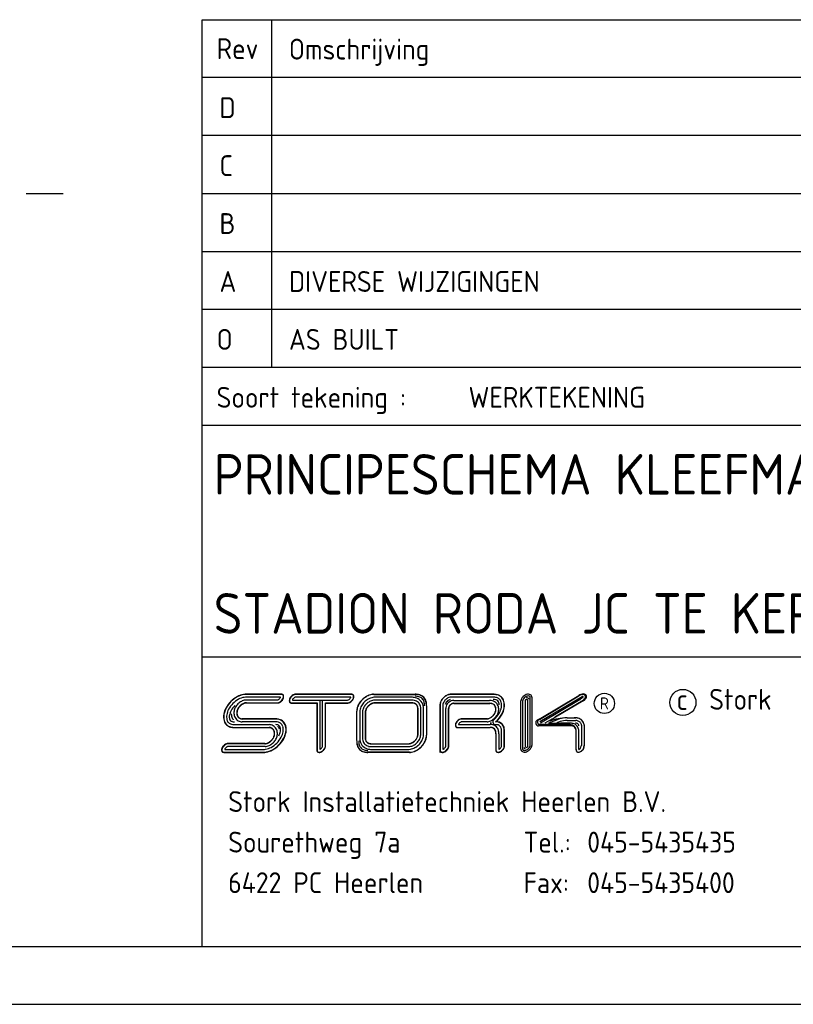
# Model space of a CAD drawing. Extents: x 0 to 594, y 0 to 420.
# Tile 2 of 6: x 393 to 460, y 0 to 85. Entities that reach past the tile are written whole.
import ezdxf
from ezdxf.enums import TextEntityAlignment as Align

# ---------------------------------------------------------------- set-up
doc = ezdxf.new("R2010")
doc.units = 0
doc.header["$MEASUREMENT"] = 0
doc.linetypes.add('DASHDOT2', pattern=[0.5, 0.25, -0.125, 0, -0.125])
doc.layers.get('0').update_dxf_attribs({"linetype": 'CONTINUOUS'})
for name, color, linetype in [('19', 7, 'CONTINUOUS'), ('E--L$2A-_KADER', 7, 'CONTINUOUS'), ('E--L$4A-_STEMPEL', 3, 'CONTINUOUS')]:
    doc.layers.add(name, color=color, linetype=linetype)
doc.styles.add('ISO', font='isocp.shx')
doc.styles.get("Standard").update_dxf_attribs({"font": 'isocp2.shx'})

# ---------------------------------------------------------------- blocks, each defined once
blk = doc.blocks.new('STEMPEL')
at = {"layer": 'E--L$4A-_STEMPEL', "color": 3}
for p, q in [((-185, 85), (-5, 85)), ((-185, 5), (-185, 85)), ((-185, 55), (-5, 55)), ((-185, 30), (-5, 30)), ((-178.225, 26.511), (-181.149, 26.511)), ((-178.377, 26.75), (-181.144, 26.75)), ((-178.377, 26.767), (-181.14, 26.767)), ((-178.101, 26.767), (-178.377, 26.767)), ((-178.114, 26.75), (-178.377, 26.75)), ((-178.101, 26.767), (-178.088, 26.761)), ((-172.163, 26.511), (-176.931, 26.511)), ((-172.101, 26.767), (-176.921, 26.767)), ((-172.101, 26.75), (-176.921, 26.75)), ((-170.186, 26.764), (-166.614, 26.764)), ((-170.186, 26.747), (-166.614, 26.747)), ((-166.902, 26.505), (-170.071, 26.505)), ((-159.873, 26.767), (-163.547, 26.767)), ((-159.873, 26.767), (-163.547, 26.767)), ((-159.871, 26.75), (-163.547, 26.75)), ((-159.868, 26.511), (-163.547, 26.511)), ((-156.664, 22.376), (-156.663, 26.476)), ((-156.514, 22.366), (-156.513, 26.486)), ((-155.892, 24.627), (-152.475, 26.66)), ((-155.866, 24.601), (-152.464, 26.624)), ((-155.83, 24.404), (-152.179, 26.575)), ((-181.184, 26.274), (-178.471, 26.274)), ((-181.176, 26.035), (-178.445, 26.035)), ((-181.17, 26.018), (-178.431, 26.018)), ((-181.17, 26.018), (-178.431, 26.018)), ((-177.269, 26.024), (-175.079, 26.024)), ((-177.269, 26.007), (-175.096, 26.007)), ((-177.208, 26.263), (-174.594, 26.263)), ((-175.096, 26.007), (-175.096, 21.929)), ((-175.079, 26.024), (-175.079, 21.929)), ((-174.841, 26.263), (-174.841, 22.012)), ((-174.594, 22.283), (-174.594, 26.263)), ((-174.594, 26.263), (-172.44, 26.263)), ((-174.355, 26.024), (-172.449, 26.024)), ((-174.355, 22.306), (-174.355, 26.024)), ((-174.338, 26.007), (-172.449, 26.007)), ((-174.338, 22.306), (-174.338, 26.007)), ((-174.338, 22.306), (-174.338, 25.865)), ((-174.338, 22.306), (-174.338, 25.865)), ((-166.891, 26.011), (-170.069, 26.011)), ((-166.891, 26.011), (-170.069, 26.011)), ((-166.898, 26.266), (-170.068, 26.266)), ((-166.894, 26.028), (-170.068, 26.028)), ((-166.374, 23.332), (-166.374, 25.514)), ((-166.374, 23.332), (-166.374, 25.514)), ((-166.374, 23.332), (-166.374, 25.514)), ((-166.357, 23.333), (-166.357, 25.514)), ((-166.118, 23.334), (-166.118, 25.516)), ((-165.88, 23.334), (-165.88, 25.516)), ((-165.638, 25.755), (-165.638, 23.227)), ((-165.621, 25.755), (-165.621, 23.227)), ((-164.466, 25.839), (-164.466, 21.978)), ((-164.449, 25.84), (-164.449, 21.978)), ((-164.21, 25.842), (-164.21, 22.012)), ((-163.968, 22.261), (-163.968, 25.529)), ((-163.729, 22.235), (-163.729, 25.53)), ((-163.712, 22.233), (-163.712, 25.531)), ((-163.266, 25.967), (-160.171, 25.967)), ((-163.266, 25.967), (-160.171, 25.967)), ((-163.261, 25.984), (-160.176, 25.984)), ((-163.256, 26.223), (-160.182, 26.223)), ((-157.487, 22.031), (-157.487, 26.191)), ((-157.336, 26.178), (-157.337, 22.045)), ((-157.112, 26.213), (-157.113, 22.285)), ((-156.888, 22.268), (-156.887, 26.235)), ((-152.354, 26.31), (-155.788, 24.262)), ((-152.112, 26.235), (-154.555, 24.78)), ((-152.086, 26.208), (-154.493, 24.775)), ((-171.654, 22.764), (-171.654, 25.318)), ((-171.637, 22.764), (-171.637, 25.318)), ((-171.395, 25.15), (-171.395, 23.023)), ((-171.156, 25.153), (-171.156, 23.02)), ((-170.918, 25.157), (-170.918, 23.016)), ((-170.901, 25.16), (-170.901, 23.013)), ((-154.493, 24.775), (-154.759, 24.616)), ((-153.492, 24.724), (-152.726, 24.724)), ((-153.49, 24.731), (-152.899, 24.731)), ((-182.202, 24.144), (-179.198, 24.144)), ((-182.201, 23.905), (-179.209, 23.905)), ((-182.2, 23.888), (-179.217, 23.888)), ((-178.63, 24.386), (-181.547, 24.386)), ((-178.626, 24.624), (-181.538, 24.624)), ((-178.623, 24.641), (-181.53, 24.641)), ((-162.98, 23.909), (-160.12, 23.909)), ((-162.97, 23.892), (-160.116, 23.892)), ((-162.868, 24.148), (-160.124, 24.148)), ((-160.38, 24.39), (-162.576, 24.39)), ((-162.568, 24.646), (-162.56, 24.645)), ((-160.394, 24.628), (-162.565, 24.628)), ((-160.394, 24.645), (-162.56, 24.645)), ((-160.405, 24.645), (-162.56, 24.645)), ((-160.005, 24.271), (-160.126, 24.271)), ((-155.892, 24.627), (-156.062, 24.526)), ((-153.215, 24.151), (-155.964, 24.152)), ((-153.215, 24.03), (-155.964, 24.03)), ((-154.814, 24.626), (-155.423, 24.262)), ((-154.415, 24.521), (-155.086, 24.263)), ((-155.085, 24.262), (-154.825, 24.262)), ((-154.759, 24.616), (-155.02, 24.452)), ((-154.825, 24.262), (-154.062, 24.262)), ((-153.114, 24.262), (-154.062, 24.262)), ((-153.492, 24.499), (-152.735, 24.499)), ((-152.239, 24.085), (-152.239, 22.354)), ((-152.015, 24.105), (-152.015, 22.33)), ((-152.007, 24.117), (-152.007, 22.327)), ((-159.647, 23.382), (-159.647, 22.009)), ((-159.63, 23.372), (-159.63, 22.008)), ((-159.391, 23.36), (-159.391, 22.013)), ((-159.149, 22.315), (-159.149, 23.534)), ((-158.91, 22.336), (-158.91, 23.525)), ((-158.893, 22.337), (-158.893, 23.52)), ((-152.699, 21.983), (-152.699, 23.515)), ((-152.692, 21.972), (-152.691, 23.604)), ((-152.468, 22.001), (-152.467, 23.612)), ((-179.579, 22.501), (-182.83, 22.501)), ((-179.579, 22.501), (-182.83, 22.501)), ((-179.572, 22.484), (-182.819, 22.484)), ((-179.563, 22.246), (-182.796, 22.246)), ((-170.391, 22.499), (-167.24, 22.499)), ((-170.389, 22.482), (-167.245, 22.482)), ((-170.386, 22.243), (-167.252, 22.243)), ((-183.066, 21.765), (-179.723, 21.765)), ((-183.057, 21.748), (-179.724, 21.748)), ((-183.057, 21.748), (-179.724, 21.748)), ((-183.052, 22.003), (-179.72, 22.003)), ((-167.098, 21.762), (-170.688, 21.762)), ((-167.098, 21.745), (-170.688, 21.745)), ((-170.383, 22.004), (-167.258, 22.004)), ((-164.466, 21.978), (-164.466, 21.748)), ((-152.699, 21.983), (-152.699, 21.927))]:
    blk.add_line(p, q, dxfattribs=at)
at = {"layer": 'E--L$4A-_STEMPEL', "color": 2}
for p, q in [((-179.013, 85), (-179.013, 55)), ((-5, 80), (-185, 80)), ((-5, 75), (-185, 75)), ((-185, 70), (-5, 70)), ((-185, 65), (-5, 65)), ((-185, 60), (-5, 60)), ((-185, 50), (-5, 50))]:
    blk.add_line(p, q, dxfattribs=at)
blk.add_circle((-150.271, 25.977), 0.875, dxfattribs=at)
at = {"layer": 'E--L$4A-_STEMPEL', "color": 3}
blk.add_circle((-143.488, 26.06), 1.128, dxfattribs=at)
for centre, radius, start, end in [((-180.802, 24.424), 2.431, 118.6539, 135), ((-180.802, 24.424), 2.414, 118.6539, 135), ((-181.116, 24.999), 1.776, 99.69866, 118.6539), ((-181.116, 24.999), 1.759, 99.69866, 118.6539), ((-181.116, 24.999), 1.521, 99.69866, 118.6539), ((-181.198, 25.479), 1.288, 87.67122, 99.69866), ((-181.198, 25.479), 1.271, 87.52978, 99.69866), ((-181.198, 25.479), 1.033, 87.25914, 99.69866), ((-178.637, 26.69), 0.451, 298.6539, 315), ((-178.637, 26.69), 0.451, 315, 331.3461), ((-178.448, 26.587), 0.235, 331.3461, 341.20872), ((-178.637, 26.69), 0.69, 315, 331.3461), ((-178.637, 26.69), 0.707, 315, 331.3461), ((-178.637, 26.69), 0.707, 315, 331.3461), ((-178.171, 26.442), 0.313, 75.32703, 79.47301), ((-178.13, 26.601), 0.148, 45, 75.32703), ((-178.13, 26.601), 0.165, 45, 75.32703), ((-178.13, 26.601), 0.165, 45, 75.32703), ((-178.13, 26.601), 0.165, 45, 75.32703), ((-178.448, 26.587), 0.474, 331.3461, 350.30134), ((-178.13, 26.601), 0.148, 14.67297, 45), ((-178.448, 26.587), 0.491, 331.3461, 350.30134), ((-178.448, 26.587), 0.491, 331.3461, 350.30134), ((-178.13, 26.601), 0.165, 14.67297, 45), ((-178.289, 26.56), 0.313, 350.30134, 14.67297), ((-178.289, 26.56), 0.33, 350.30134, 14.67297), ((-176.984, 26.192), 0.491, 151.3461, 170.30134), ((-176.984, 26.192), 0.474, 151.3461, 170.30134), ((-176.794, 26.088), 0.707, 135, 151.3461), ((-176.794, 26.088), 0.69, 135, 151.3461), ((-176.794, 26.088), 0.707, 118.6539, 135), ((-176.794, 26.088), 0.69, 118.6539, 135), ((-176.794, 26.088), 0.451, 135, 151.3461), ((-176.898, 26.278), 0.491, 99.69866, 118.6539), ((-176.898, 26.278), 0.474, 99.69866, 118.6539), ((-176.794, 26.088), 0.451, 118.6539, 135), ((-176.898, 26.278), 0.235, 98.04844, 118.6539), ((-176.925, 26.437), 0.33, 89.53264, 99.69866), ((-176.925, 26.437), 0.313, 89.53264, 99.69866), ((-172.576, 26.685), 0.451, 298.6539, 315), ((-172.576, 26.685), 0.451, 315, 331.3461), ((-172.387, 26.582), 0.235, 331.3461, 342.53378), ((-172.111, 26.437), 0.33, 75.32703, 91.16503), ((-172.111, 26.437), 0.313, 75.32703, 91.16503), ((-172.576, 26.685), 0.69, 315, 331.3461), ((-172.069, 26.596), 0.148, 45, 75.32703), ((-172.069, 26.596), 0.165, 45, 75.32703), ((-172.387, 26.582), 0.474, 331.3461, 350.30134), ((-172.069, 26.596), 0.148, 14.67297, 45), ((-172.387, 26.582), 0.491, 331.3461, 350.30134), ((-172.069, 26.596), 0.165, 14.67297, 45), ((-172.228, 26.554), 0.313, 350.30134, 14.67297), ((-172.228, 26.554), 0.33, 350.30134, 14.67297), ((-169.903, 25.014), 1.817, 118.6539, 135), ((-169.903, 25.014), 1.8, 118.6539, 135), ((-169.939, 25.048), 1.485, 118.6539, 135), ((-170.142, 25.451), 1.318, 99.69866, 118.6539), ((-170.142, 25.451), 1.301, 99.69866, 118.6539), ((-170.042, 25.238), 1.269, 99.69866, 118.6539), ((-170.205, 25.817), 0.947, 89.02757, 99.69866), ((-170.205, 25.817), 0.93, 89.02757, 99.69866), ((-170.069, 25.397), 1.108, 90.06648, 99.69866), ((-166.87, 25.397), 1.108, 75.32703, 91.62801), ((-166.568, 25.455), 1.31, 75.32703, 91.81866), ((-166.568, 25.455), 1.293, 75.32703, 91.81866), ((-166.568, 25.455), 1.134, 75.32703, 91.81866), ((-166.829, 25.556), 0.944, 45, 75.32703), ((-166.439, 25.945), 0.627, 45, 75.32703), ((-166.439, 25.945), 0.786, 45, 75.32703), ((-166.439, 25.945), 0.804, 45, 75.32703), ((-166.439, 25.945), 0.627, 14.67297, 45), ((-166.439, 25.945), 0.786, 14.67297, 45), ((-166.439, 25.945), 0.804, 14.67297, 45), ((-163.346, 25.647), 1.164, 135, 151.3461), ((-163.346, 25.647), 1.147, 135, 151.3461), ((-163.346, 25.647), 1.164, 118.6539, 135), ((-163.346, 25.647), 1.147, 118.6539, 135), ((-163.346, 25.647), 0.908, 118.6539, 135), ((-163.505, 25.939), 0.832, 99.69866, 118.6539), ((-163.505, 25.939), 0.832, 99.69866, 118.6539), ((-163.505, 25.939), 0.832, 99.69866, 118.6539), ((-163.505, 25.939), 0.815, 99.69866, 118.6539), ((-163.505, 25.939), 0.576, 99.69866, 118.6539), ((-163.547, 26.183), 0.584, 89.99579, 99.69866), ((-163.547, 26.183), 0.567, 89.99579, 99.69866), ((-163.547, 26.183), 0.328, 89.99579, 99.69866), ((-159.842, 25.457), 1.293, 75.32703, 91.29914), ((-159.842, 25.457), 1.31, 75.32703, 91.2259), ((-159.842, 25.457), 1.054, 75.32703, 91.43868), ((-159.713, 25.947), 0.548, 45, 75.32703), ((-159.713, 25.947), 0.786, 45, 75.32703), ((-159.713, 25.947), 0.804, 45, 75.32703), ((-159.713, 25.947), 0.786, 14.67297, 45), ((-159.713, 25.947), 0.804, 14.67297, 45), ((-156.899, 26.093), 0.595, 151.33037, 170.28561), ((-156.721, 25.995), 0.798, 134.98427, 151.33037), ((-156.721, 25.995), 0.649, 134.98427, 151.33037), ((-156.721, 25.995), 0.798, 118.63817, 134.98427), ((-156.721, 25.995), 0.649, 118.63817, 134.98427), ((-156.818, 26.174), 0.595, 99.68293, 118.63817), ((-156.818, 26.174), 0.446, 99.68293, 118.63817), ((-156.999, 26.213), 0.263, 28.08448, 88.08648), ((-156.843, 26.323), 0.444, 75.3113, 99.68293), ((-156.843, 26.323), 0.294, 75.3113, 99.68293), ((-156.804, 26.473), 0.139, 44.98427, 75.3113), ((-156.804, 26.473), 0.289, 44.98427, 75.3113), ((-156.804, 26.473), 0.139, 14.65724, 44.98427), ((-156.954, 26.433), 0.294, 8.35323, 14.65724), ((-156.804, 26.473), 0.289, 14.65724, 44.98427), ((-156.954, 26.433), 0.444, 6.796, 14.65724), ((-151.993, 25.896), 0.903, 95.88102, 122.26119), ((-151.252, 24.307), 2.615, 111.81993, 117.61738), ((-153.598, 28.051), 2.135, 306.8654, 314.46239), ((-152.129, 26.505), 0.249, 16.457, 112.4088), ((-152.152, 26.534), 0.0494, 351.7652, 124.07168), ((-152.052, 26.547), 0.249, 354.33678, 97.85954), ((-152.417, 26.788), 0.668, 299.7592, 336.80044), ((-152.508, 26.748), 0.649, 314.98427, 331.33037), ((-152.33, 26.651), 0.446, 331.33037, 350.28561), ((-181.377, 24.738), 1.776, 151.3461, 170.30134), ((-181.377, 24.738), 1.759, 151.3461, 170.30134), ((-180.802, 24.424), 2.431, 135, 151.3461), ((-180.802, 24.424), 2.414, 135, 151.3461), ((-180.802, 24.424), 2.176, 135, 151.3461), ((-180.802, 24.424), 1.937, 135, 151.3461), ((-180.802, 24.424), 2.176, 118.6539, 135), ((-181.191, 25.125), 1.063, 151.3461, 170.30134), ((-180.991, 25.016), 1.29, 135, 151.3461), ((-181.191, 25.125), 0.824, 151.3461, 170.30134), ((-181.191, 25.125), 0.807, 151.3461, 170.30134), ((-180.991, 25.016), 1.051, 135, 151.3461), ((-180.991, 25.016), 1.29, 118.6539, 135), ((-180.991, 25.016), 1.034, 135, 151.3461), ((-180.991, 25.016), 1.051, 118.6539, 135), ((-180.991, 25.016), 1.034, 118.6539, 135), ((-181.1, 25.215), 1.063, 99.69866, 118.6539), ((-181.1, 25.215), 0.824, 99.69866, 118.6539), ((-181.1, 25.215), 0.807, 99.69866, 118.6539), ((-181.129, 25.382), 0.894, 93.55078, 99.69866), ((-181.129, 25.382), 0.655, 94.14769, 99.69866), ((-181.129, 25.382), 0.638, 94.7671, 99.69866), ((-178.534, 26.501), 0.235, 285.40422, 298.6539), ((-178.534, 26.501), 0.491, 279.69866, 298.6539), ((-178.534, 26.501), 0.474, 280.83536, 298.6539), ((-178.637, 26.69), 0.69, 298.6539, 315), ((-178.637, 26.69), 0.707, 298.6539, 315), ((-178.637, 26.69), 0.707, 298.6539, 315), ((-177.143, 26.219), 0.33, 170.30134, 194.67297), ((-177.302, 26.178), 0.165, 194.67297, 225), ((-177.143, 26.219), 0.313, 170.30134, 194.67297), ((-177.302, 26.178), 0.148, 194.67297, 225), ((-177.302, 26.178), 0.165, 225, 255.32703), ((-177.302, 26.178), 0.148, 225, 255.32703), ((-177.26, 26.337), 0.33, 255.32703, 268.87084), ((-177.26, 26.337), 0.313, 255.32703, 268.87084), ((-176.984, 26.192), 0.235, 151.3461, 162.53529), ((-172.446, 26.337), 0.313, 269.63102, 279.69866), ((-172.446, 26.337), 0.33, 269.63102, 279.69866), ((-172.473, 26.496), 0.235, 278.03814, 298.6539), ((-172.473, 26.496), 0.474, 279.69866, 298.6539), ((-172.473, 26.496), 0.491, 279.69866, 298.6539), ((-172.473, 26.496), 0.491, 279.69866, 298.6539), ((-172.576, 26.685), 0.69, 298.6539, 315), ((-172.576, 26.685), 0.707, 298.6539, 315), ((-172.576, 26.685), 0.707, 315, 331.3461), ((-170.341, 25.253), 1.318, 151.3461, 170.30134), ((-170.341, 25.253), 1.301, 151.3461, 170.30134), ((-169.903, 25.014), 1.817, 135, 151.3461), ((-169.903, 25.014), 1.8, 135, 151.3461), ((-170.128, 25.152), 1.269, 151.3461, 170.30134), ((-169.939, 25.048), 1.485, 135, 151.3461), ((-170.128, 25.152), 1.031, 151.3461, 170.30134), ((-169.939, 25.048), 1.247, 135, 151.3461), ((-170.128, 25.152), 0.792, 151.3461, 170.30134), ((-170.128, 25.152), 0.775, 151.3461, 170.30134), ((-169.939, 25.048), 1.008, 135, 151.3461), ((-169.939, 25.048), 1.247, 118.6539, 135), ((-169.939, 25.048), 0.991, 135, 151.3461), ((-169.939, 25.048), 1.008, 118.6539, 135), ((-169.939, 25.048), 0.991, 118.6539, 135), ((-170.042, 25.238), 1.031, 99.69866, 118.6539), ((-170.042, 25.238), 0.792, 99.69866, 118.6539), ((-170.042, 25.238), 0.775, 99.69866, 118.6539), ((-170.042, 25.238), 0.775, 99.69866, 118.6539), ((-170.069, 25.397), 0.87, 89.92495, 99.69866), ((-170.069, 25.397), 0.631, 89.91189, 99.69866), ((-170.069, 25.397), 0.614, 89.89812, 99.69866), ((-166.87, 25.397), 0.87, 75.32703, 91.83787), ((-166.87, 25.397), 0.614, 75.32703, 92.495), ((-166.87, 25.397), 0.631, 75.32703, 92.15763), ((-166.829, 25.556), 0.449, 45, 75.32703), ((-166.829, 25.556), 0.466, 45, 75.32703), ((-166.829, 25.556), 0.705, 45, 75.32703), ((-166.829, 25.556), 0.449, 14.67297, 45), ((-166.829, 25.556), 0.466, 14.67297, 45), ((-166.988, 25.515), 0.614, 359.92412, 14.67297), ((-166.988, 25.515), 0.631, 359.93438, 14.67297), ((-166.829, 25.556), 0.705, 14.67297, 45), ((-166.829, 25.556), 0.944, 14.67297, 45), ((-166.988, 25.515), 0.87, 0.0559, 14.67297), ((-166.988, 25.515), 1.108, 0.04952, 14.67297), ((-166.929, 25.817), 1.134, 357.58729, 14.67297), ((-166.929, 25.817), 1.293, 357.58729, 14.67297), ((-166.929, 25.817), 1.31, 357.58729, 14.67297), ((-163.882, 25.848), 0.584, 170.30134, 180.7062), ((-163.638, 25.806), 0.832, 151.3461, 170.30134), ((-163.882, 25.848), 0.567, 170.30134, 180.79916), ((-163.638, 25.806), 0.815, 151.3461, 170.30134), ((-163.882, 25.848), 0.328, 170.30134, 181.05021), ((-163.638, 25.806), 0.576, 151.3461, 170.30134), ((-163.346, 25.647), 0.908, 135, 151.3461), ((-163.638, 25.806), 0.377, 151.3461, 170.30134), ((-163.346, 25.647), 0.71, 135, 151.3461), ((-163.37, 25.534), 0.597, 170.30134, 180.42442), ((-163.303, 25.522), 0.665, 151.3461, 170.30134), ((-163.223, 25.478), 0.757, 135, 151.3461), ((-163.346, 25.647), 0.71, 118.6539, 135), ((-163.223, 25.478), 0.757, 118.6539, 135), ((-163.37, 25.534), 0.359, 170.30134, 180.54769), ((-163.303, 25.522), 0.427, 151.3461, 170.30134), ((-163.37, 25.534), 0.342, 170.30134, 180.73416), ((-163.303, 25.522), 0.41, 151.3461, 170.30134), ((-163.303, 25.522), 0.41, 151.3461, 170.30134), ((-163.303, 25.522), 0.41, 151.3461, 170.30134), ((-163.505, 25.939), 0.377, 99.69866, 118.6539), ((-163.223, 25.478), 0.518, 135, 151.3461), ((-163.223, 25.478), 0.501, 135, 151.3461), ((-163.223, 25.478), 0.518, 118.6539, 135), ((-163.267, 25.559), 0.665, 99.69866, 118.6539), ((-163.223, 25.478), 0.501, 118.6539, 135), ((-163.267, 25.559), 0.427, 99.69866, 118.6539), ((-163.267, 25.559), 0.41, 99.69866, 118.6539), ((-163.278, 25.626), 0.597, 87.89225, 99.69866), ((-163.278, 25.626), 0.359, 87.28001, 99.69866), ((-163.278, 25.626), 0.342, 86.35368, 99.69866), ((-160.14, 25.354), 0.87, 75.32703, 92.76113), ((-160.14, 25.354), 0.614, 75.32703, 93.74854), ((-160.14, 25.354), 0.631, 75.32703, 93.24158), ((-160.099, 25.513), 0.449, 45, 75.32703), ((-160.099, 25.513), 0.466, 45, 75.32703), ((-160.099, 25.513), 0.705, 45, 75.32703), ((-159.842, 25.457), 0.855, 75.32703, 91.43868), ((-160.099, 25.513), 0.449, 14.67297, 45), ((-160.099, 25.513), 0.466, 14.67297, 45), ((-160.258, 25.472), 0.614, 350.30134, 14.67297), ((-160.258, 25.472), 0.631, 350.30134, 14.67297), ((-159.713, 25.947), 0.349, 45, 75.32703), ((-160.099, 25.513), 0.705, 14.67297, 45), ((-159.713, 25.947), 0.349, 14.67297, 45), ((-160.258, 25.472), 0.87, 350.30134, 14.67297), ((-160.203, 25.819), 0.855, 2.26178, 14.67297), ((-160.691, 25.902), 1.549, 331.3461, 350.30134), ((-159.713, 25.947), 0.548, 14.67297, 45), ((-160.203, 25.819), 1.054, 350.30134, 14.67297), ((-160.691, 25.902), 1.788, 331.3461, 350.30134), ((-160.691, 25.902), 1.805, 331.3461, 350.30134), ((-160.203, 25.819), 1.293, 350.30134, 14.67297), ((-160.203, 25.819), 1.31, 350.30134, 14.67297), ((-157.045, 26.13), 0.447, 170.28561, 170.56323), ((-157.048, 26.118), 0.444, 170.28561, 170.56323), ((-156.899, 26.093), 0.446, 151.33037, 169.00898), ((-156.999, 26.213), 0.113, 11.34471, 179.98537), ((-152.644, 26.669), 0.462, 308.94873, 314.98427), ((-152.508, 26.748), 0.649, 307.6729, 314.98427), ((-181.858, 24.82), 1.288, 170.30134, 194.67297), ((-181.858, 24.82), 1.271, 170.30134, 194.67297), ((-181.858, 24.82), 1.033, 170.30134, 194.67297), ((-181.377, 24.738), 1.521, 151.3461, 170.30134), ((-181.858, 24.82), 0.794, 170.30134, 194.67297), ((-181.377, 24.738), 1.282, 151.3461, 170.30134), ((-181.357, 25.153), 1.132, 184.35547, 194.67297), ((-181.525, 25.11), 0.959, 194.67297, 214.50994), ((-181.357, 25.153), 0.894, 170.30134, 194.67297), ((-181.525, 25.11), 0.721, 194.67297, 225), ((-181.357, 25.153), 0.655, 170.30134, 194.67297), ((-181.357, 25.153), 0.638, 170.30134, 194.67297), ((-181.525, 25.11), 0.482, 194.67297, 225), ((-181.525, 25.11), 0.465, 194.67297, 225), ((-181.525, 25.11), 0.465, 194.67297, 225), ((-181.525, 25.11), 0.482, 225, 255.32703), ((-181.525, 25.11), 0.465, 225, 255.32703), ((-181.525, 25.11), 0.465, 225, 255.32703), ((-181.525, 25.11), 0.465, 225, 255.32703), ((-181.481, 25.277), 0.638, 255.32703, 264.27988), ((-181.481, 25.277), 0.638, 255.32703, 264.27988), ((-181.481, 25.277), 0.638, 255.32703, 264.27988), ((-181.481, 25.277), 0.638, 255.32703, 264.27988), ((-170.707, 25.315), 0.947, 170.30134, 180.12841), ((-170.707, 25.315), 0.93, 170.30134, 180.12841), ((-170.287, 25.179), 1.108, 170.30134, 181.52323), ((-170.287, 25.179), 0.87, 170.30134, 181.71959), ((-170.287, 25.179), 0.631, 170.30134, 182.01876), ((-170.287, 25.179), 0.614, 170.30134, 182.33441), ((-160.502, 25.413), 0.775, 278.01793, 298.6539), ((-160.502, 25.413), 0.775, 279.69866, 298.6539), ((-160.502, 25.413), 0.775, 279.69866, 298.6539), ((-160.502, 25.413), 0.792, 279.69866, 298.6539), ((-160.606, 25.602), 0.991, 298.6539, 315), ((-160.606, 25.602), 1.008, 298.6539, 315), ((-160.606, 25.602), 1.247, 298.6539, 315), ((-160.606, 25.602), 0.991, 315, 331.3461), ((-160.606, 25.602), 1.008, 315, 331.3461), ((-161.275, 26.221), 2.215, 311.28215, 331.3461), ((-160.416, 25.499), 0.775, 331.3461, 350.30134), ((-160.606, 25.602), 1.247, 315, 331.3461), ((-160.416, 25.499), 0.792, 331.3461, 350.30134), ((-161.275, 26.221), 2.453, 311.28215, 331.3461), ((-161.275, 26.221), 2.47, 312.42506, 331.3461), ((-160.416, 25.499), 1.031, 331.3461, 350.30134), ((-153.338, 19.568), 5.165, 91.68722, 109.00792), ((-153.492, 22.447), 2.277, 89.98427, 106.42703), ((-152.81, 23.597), 1.138, 75.3113, 93.97938), ((-152.81, 23.597), 1.13, 75.3113, 85.73276), ((-152.697, 24.029), 0.684, 44.98427, 75.3113), ((-152.697, 24.029), 0.691, 44.98427, 75.3113), ((-182.341, 24.694), 0.789, 194.67297, 225), ((-182.341, 24.694), 0.772, 194.67297, 225), ((-182.341, 24.694), 0.789, 225, 255.32703), ((-182.341, 24.694), 0.772, 225, 255.32703), ((-182.341, 24.694), 0.534, 194.67297, 225), ((-182.341, 24.694), 0.534, 225, 255.32703), ((-182.341, 24.694), 0.295, 194.67297, 225), ((-182.341, 24.694), 0.295, 225, 255.32703), ((-182.214, 25.176), 1.288, 255.32703, 270.56575), ((-182.214, 25.176), 1.271, 255.32703, 270.60011), ((-182.214, 25.176), 1.033, 255.32703, 270.66584), ((-182.214, 25.176), 0.794, 255.32703, 270.66584), ((-181.525, 25.11), 0.721, 225, 255.32703), ((-181.481, 25.277), 0.894, 255.32703, 265.73961), ((-181.481, 25.277), 0.655, 255.32703, 265.02327), ((-179.271, 23.248), 0.66, 75.32703, 84.62076), ((-179.271, 23.248), 0.643, 75.32703, 83.82451), ((-179.271, 23.248), 0.899, 75.32703, 85.39051), ((-179.226, 23.417), 0.468, 45, 75.32703), ((-179.226, 23.417), 0.485, 45, 75.32703), ((-179.226, 23.417), 0.724, 45, 75.32703), ((-179.226, 23.417), 0.724, 14.67297, 45), ((-178.674, 23.347), 0.801, 75.32703, 87.61039), ((-178.674, 23.347), 1.039, 75.32703, 87.61039), ((-178.674, 23.347), 1.295, 75.32703, 87.96779), ((-178.674, 23.347), 1.278, 75.32703, 87.84501), ((-178.547, 23.832), 0.3, 45, 75.32703), ((-179.226, 23.417), 0.963, 20.93602, 38.09991), ((-178.547, 23.832), 0.538, 45, 75.32703), ((-178.547, 23.832), 0.777, 45, 75.32703), ((-178.547, 23.832), 0.794, 45, 75.32703), ((-178.547, 23.832), 0.3, 14.67297, 45), ((-179.032, 23.705), 0.801, 350.30134, 14.67297), ((-178.547, 23.832), 0.538, 14.67297, 45), ((-179.032, 23.705), 1.039, 350.30134, 14.67297), ((-178.547, 23.832), 0.777, 14.67297, 45), ((-178.547, 23.832), 0.794, 14.67297, 45), ((-179.032, 23.705), 1.278, 350.30134, 14.67297), ((-179.032, 23.705), 1.295, 350.30134, 14.67297), ((-162.804, 24.099), 0.33, 170.30134, 194.67297), ((-162.646, 24.072), 0.491, 151.3461, 170.30134), ((-162.963, 24.057), 0.165, 194.67297, 225), ((-162.804, 24.099), 0.313, 170.30134, 194.67297), ((-162.646, 24.072), 0.474, 151.3461, 170.30134), ((-162.963, 24.057), 0.148, 194.67297, 225), ((-162.963, 24.057), 0.165, 225, 267.65598), ((-162.456, 23.968), 0.707, 135, 151.3461), ((-162.963, 24.057), 0.148, 225, 255.32703), ((-162.456, 23.968), 0.69, 135, 151.3461), ((-162.922, 24.216), 0.313, 255.32703, 259.23376), ((-162.456, 23.968), 0.707, 118.6539, 135), ((-162.456, 23.968), 0.69, 118.6539, 135), ((-162.646, 24.072), 0.235, 151.3461, 161.14656), ((-162.456, 23.968), 0.451, 135, 151.3461), ((-162.559, 24.158), 0.491, 99.69866, 118.6539), ((-162.559, 24.158), 0.474, 99.69866, 118.6539), ((-162.456, 23.968), 0.451, 118.6539, 135), ((-162.559, 24.158), 0.235, 99.69866, 118.6539), ((-162.587, 24.316), 0.33, 86.7095, 99.69866), ((-162.587, 24.316), 0.313, 85.95819, 99.69866), ((-162.587, 24.316), 0.0742, 81.69449, 99.69866), ((-160.475, 25.254), 0.631, 277.41359, 279.69866), ((-160.475, 25.254), 0.614, 278.57465, 279.69866), ((-160.475, 25.254), 0.614, 278.57465, 279.69866), ((-160.475, 25.254), 0.614, 278.57465, 279.69866), ((-160.475, 25.254), 0.87, 276.3138, 279.69866), ((-160.502, 25.413), 1.031, 279.69866, 298.6539), ((-160.099, 23.333), 0.815, 75.32703, 91.74333), ((-160.099, 23.333), 0.56, 75.32703, 92.43622), ((-160.099, 23.333), 0.577, 75.32703, 92.07298), ((-160.062, 23.474), 0.414, 45, 75.32703), ((-160.062, 23.474), 0.431, 45, 75.32703), ((-159.657, 24.378), 0.239, 131.28215, 275.66046), ((-160.062, 23.474), 0.67, 45, 75.32703), ((-159.591, 23.712), 0.668, 45, 95.66046), ((-159.591, 23.712), 0.43, 45, 95.66046), ((-159.591, 23.712), 0.685, 45, 91.50215), ((-160.062, 23.474), 0.67, 14.67297, 45), ((-159.591, 23.712), 0.685, 45, 70.61613), ((-159.591, 23.712), 0.685, 45, 70.61613), ((-159.591, 23.712), 0.43, 14.67297, 45), ((-160.019, 23.6), 0.873, 355.64674, 14.67297), ((-159.591, 23.712), 0.668, 14.67297, 45), ((-159.591, 23.712), 0.685, 14.67297, 45), ((-160.019, 23.6), 1.111, 356.14249, 14.67297), ((-160.019, 23.6), 1.128, 356.39217, 14.67297), ((-155.926, 24.295), 0.268, 120.54482, 266.07982), ((-155.75, 24.34), 0.285, 113.96212, 221.28994), ((-153.665, 23.032), 1.667, 106.42703, 116.74036), ((-153.388, 22.113), 2.402, 106.56232, 114.55271), ((-153.492, 22.447), 2.052, 89.98427, 106.42703), ((-153.172, 23.446), 0.586, 75.3113, 95.55215), ((-153.263, 23.581), 0.572, 2.30414, 85.23421), ((-153.172, 23.446), 0.818, 75.3113, 85.88344), ((-153.133, 23.596), 0.431, 44.98427, 75.3113), ((-153.133, 23.596), 0.663, 44.98427, 75.3113), ((-153.133, 23.596), 0.431, 14.65724, 44.98427), ((-152.81, 23.597), 0.681, 75.3113, 85.23475), ((-152.81, 23.597), 0.906, 75.3113, 85.23475), ((-153.133, 23.596), 0.663, 14.65724, 44.98427), ((-152.697, 24.029), 0.235, 44.98427, 75.3113), ((-152.697, 24.029), 0.459, 44.98427, 75.3113), ((-152.697, 24.029), 0.235, 14.65724, 44.98427), ((-153.129, 23.916), 0.681, 10.76001, 14.65724), ((-152.697, 24.029), 0.459, 14.65724, 44.98427), ((-153.129, 23.916), 0.906, 10.76001, 14.65724), ((-152.697, 24.029), 0.684, 14.65724, 44.98427), ((-152.697, 24.029), 0.691, 14.65724, 44.98427), ((-153.129, 23.916), 1.13, 9.04525, 14.65724), ((-153.129, 23.916), 1.138, 9.04525, 14.65724), ((-179.765, 23.512), 1.043, 315, 331.3461), ((-179.765, 23.512), 1.06, 315, 331.3461), ((-179.226, 23.417), 0.468, 14.67297, 45), ((-179.226, 23.417), 0.485, 14.67297, 45), ((-179.564, 23.402), 0.814, 331.3461, 350.30134), ((-179.564, 23.402), 0.831, 331.3461, 350.30134), ((-179.395, 23.373), 0.643, 350.30134, 14.67297), ((-179.395, 23.373), 0.66, 350.30134, 14.67297), ((-179.564, 23.402), 1.069, 331.3461, 350.30134), ((-180.093, 24.103), 2.188, 315, 331.3461), ((-179.395, 23.373), 0.899, 350.30134, 14.67297), ((-179.515, 23.788), 1.291, 331.3461, 350.30134), ((-179.515, 23.788), 1.53, 331.3461, 350.30134), ((-179.515, 23.788), 1.768, 331.3461, 350.30134), ((-179.515, 23.788), 1.785, 331.3461, 350.30134), ((-170.287, 22.995), 1.108, 178.55038, 194.67297), ((-170.287, 22.995), 0.87, 178.36351, 194.67297), ((-170.287, 22.995), 0.631, 178.0788, 194.67297), ((-170.287, 22.995), 0.614, 177.7784, 194.67297), ((-167.336, 23.46), 0.991, 315, 331.3461), ((-167.336, 23.46), 1.008, 315, 331.3461), ((-167.147, 23.356), 0.775, 331.3461, 350.30134), ((-167.147, 23.356), 0.792, 331.3461, 350.30134), ((-166.988, 23.329), 0.614, 350.30134, 0.40749), ((-166.988, 23.329), 0.631, 350.30134, 0.3524), ((-167.147, 23.356), 1.031, 331.3461, 350.30134), ((-166.988, 23.329), 0.87, 350.30134, 0.30018), ((-167.147, 23.356), 1.269, 331.3461, 350.30134), ((-166.988, 23.329), 1.108, 350.30134, 0.2659), ((-166.933, 23.256), 1.301, 331.3461, 350.30134), ((-166.933, 23.256), 1.318, 331.3461, 350.30134), ((-166.567, 23.194), 0.93, 350.30134, 1.7252), ((-166.567, 23.194), 0.947, 350.30134, 1.7252), ((-160.062, 23.474), 0.414, 14.67297, 45), ((-160.062, 23.474), 0.431, 14.67297, 45), ((-160.203, 23.437), 0.56, 352.45138, 14.67297), ((-160.203, 23.437), 0.577, 353.57802, 14.67297), ((-160.203, 23.437), 0.815, 354.60002, 14.67297), ((-153.283, 23.556), 0.586, 354.62032, 14.65724), ((-153.283, 23.556), 0.593, 4.59321, 14.65724), ((-153.283, 23.556), 0.818, 3.90761, 14.65724), ((-182.828, 21.931), 0.491, 151.3461, 170.30134), ((-182.828, 21.931), 0.474, 151.3461, 170.30134), ((-182.638, 21.827), 0.707, 135, 151.3461), ((-182.638, 21.827), 0.69, 135, 151.3461), ((-182.638, 21.827), 0.707, 118.6539, 135), ((-182.638, 21.827), 0.69, 118.6539, 135), ((-182.638, 21.827), 0.451, 135, 151.3461), ((-182.742, 22.017), 0.491, 99.69866, 118.6539), ((-182.742, 22.017), 0.474, 99.69866, 118.6539), ((-182.638, 21.827), 0.451, 118.6539, 135), ((-182.742, 22.017), 0.235, 103.23065, 118.6539), ((-182.769, 22.175), 0.313, 99.10395, 99.69866), ((-179.626, 23.142), 0.66, 274.68547, 279.69866), ((-179.626, 23.142), 0.643, 275.37887, 279.69866), ((-179.626, 23.142), 0.643, 275.37887, 279.69866), ((-179.626, 23.142), 0.643, 275.37887, 279.69866), ((-179.626, 23.142), 0.899, 274.01509, 279.69866), ((-179.777, 23.526), 1.53, 279.69866, 298.6539), ((-179.655, 23.31), 0.814, 279.69866, 298.6539), ((-179.655, 23.31), 0.831, 279.69866, 298.6539), ((-179.655, 23.31), 1.069, 279.69866, 298.6539), ((-179.765, 23.512), 1.043, 298.6539, 315), ((-179.765, 23.512), 1.06, 298.6539, 315), ((-179.765, 23.512), 1.299, 298.6539, 315), ((-180.093, 24.103), 2.188, 298.6539, 315), ((-180.093, 24.103), 2.427, 298.6539, 315), ((-180.093, 24.103), 2.444, 298.6539, 315), ((-180.093, 24.103), 2.444, 298.6539, 315), ((-179.765, 23.512), 1.299, 315, 331.3461), ((-180.093, 24.103), 2.427, 315, 331.3461), ((-180.093, 24.103), 2.444, 315, 331.3461), ((-175.016, 22.426), 0.451, 298.6539, 315), ((-175.016, 22.426), 0.451, 315, 331.3461), ((-174.826, 22.322), 0.235, 331.3461, 350.30134), ((-174.826, 22.322), 0.474, 331.3461, 350.30134), ((-174.826, 22.322), 0.491, 331.3461, 350.30134), ((-174.668, 22.295), 0.313, 350.30134, 1.38807), ((-174.668, 22.295), 0.33, 350.30134, 1.38807), ((-174.668, 22.295), 0.33, 350.30134, 1.38807), ((-170.346, 22.693), 1.31, 177.20069, 194.67297), ((-170.346, 22.693), 1.293, 177.20069, 194.67297), ((-170.836, 22.565), 0.804, 194.67297, 225), ((-170.836, 22.565), 0.786, 194.67297, 225), ((-170.346, 22.693), 1.134, 177.20069, 194.67297), ((-170.836, 22.565), 0.627, 194.67297, 225), ((-170.446, 22.953), 0.944, 194.67297, 225), ((-170.836, 22.565), 0.627, 225, 255.32703), ((-170.446, 22.953), 0.705, 194.67297, 225), ((-170.446, 22.953), 0.944, 225, 255.32703), ((-170.446, 22.953), 0.705, 225, 255.32703), ((-170.446, 22.953), 0.466, 194.67297, 225), ((-170.446, 22.953), 0.449, 194.67297, 225), ((-170.446, 22.953), 0.466, 225, 255.32703), ((-170.446, 22.953), 0.449, 225, 255.32703), ((-170.404, 23.112), 0.87, 255.32703, 271.22393), ((-170.404, 23.112), 0.631, 255.32703, 271.43686), ((-170.404, 23.112), 0.614, 255.32703, 271.66152), ((-167.206, 23.111), 0.87, 266.95545, 279.69866), ((-167.206, 23.111), 0.614, 265.86661, 279.69866), ((-167.206, 23.111), 0.631, 266.42565, 279.69866), ((-167.233, 23.27), 0.775, 279.69866, 298.6539), ((-167.233, 23.27), 0.792, 279.69866, 298.6539), ((-167.233, 23.27), 1.031, 279.69866, 298.6539), ((-167.233, 23.27), 1.269, 279.69866, 298.6539), ((-167.336, 23.46), 0.991, 298.6539, 315), ((-167.336, 23.46), 1.008, 298.6539, 315), ((-167.336, 23.46), 1.247, 298.6539, 315), ((-167.336, 23.46), 1.485, 298.6539, 315), ((-167.371, 23.496), 1.8, 298.6539, 315), ((-167.371, 23.496), 1.817, 298.6539, 315), ((-167.336, 23.46), 1.247, 315, 331.3461), ((-167.336, 23.46), 1.485, 315, 331.3461), ((-167.371, 23.496), 1.8, 315, 331.3461), ((-167.371, 23.496), 1.817, 315, 331.3461), ((-164.385, 22.426), 0.451, 298.6539, 315), ((-164.385, 22.426), 0.451, 315, 331.3461), ((-164.195, 22.322), 0.235, 331.3461, 344.94303), ((-164.195, 22.322), 0.474, 331.3461, 349.40818), ((-164.195, 22.322), 0.491, 331.3461, 349.59425), ((-159.569, 22.426), 0.451, 298.6539, 315), ((-159.569, 22.426), 0.451, 315, 331.3461), ((-159.379, 22.322), 0.235, 331.3461, 350.30134), ((-159.221, 22.295), 0.0742, 350.30134, 15.3218), ((-159.379, 22.322), 0.474, 331.3461, 350.30134), ((-159.379, 22.322), 0.491, 331.3461, 350.30134), ((-159.221, 22.295), 0.313, 350.30134, 7.44425), ((-159.221, 22.295), 0.33, 350.30134, 7.24909), ((-157, 22.29), 0.263, 209.30315, 248.4158), ((-157, 22.29), 0.113, 179.98316, 348.62383), ((-157.283, 22.542), 0.649, 314.98427, 331.33037), ((-157.283, 22.542), 0.798, 314.98427, 331.33037), ((-157.104, 22.445), 0.446, 331.33037, 350.28561), ((-156.955, 22.419), 0.294, 350.28561, 351.61531), ((-156.955, 22.419), 0.294, 350.28561, 351.61531), ((-157.104, 22.445), 0.595, 331.33037, 350.28561), ((-156.955, 22.419), 0.444, 350.28561, 353.17253), ((-153.678, 22.667), 1.464, 336.80244, 345.59813), ((-152.454, 22.409), 0.221, 331.33037, 345.49664), ((-153.423, 22.467), 1.414, 344.08164, 354.43577), ((-153.386, 22.463), 1.386, 343.77413, 354.36596), ((-182.987, 21.958), 0.33, 170.30134, 194.67297), ((-183.146, 21.916), 0.165, 194.67297, 225), ((-182.987, 21.958), 0.313, 170.30134, 194.67297), ((-183.146, 21.916), 0.148, 194.67297, 225), ((-183.146, 21.916), 0.165, 225, 255.32703), ((-183.146, 21.916), 0.148, 225, 255.32703), ((-183.104, 22.075), 0.33, 255.32703, 275.71279), ((-183.104, 22.075), 0.313, 255.32703, 277.01816), ((-182.828, 21.931), 0.235, 151.3461, 161.95901), ((-179.694, 23.043), 1.278, 268.73483, 279.69866), ((-179.694, 23.043), 1.295, 268.80691, 279.69866), ((-179.694, 23.043), 1.295, 268.80691, 279.69866), ((-179.694, 23.043), 1.039, 268.5971, 279.69866), ((-179.777, 23.526), 1.768, 279.69866, 298.6539), ((-179.777, 23.526), 1.785, 279.69866, 298.6539), ((-174.768, 21.96), 0.33, 183.78194, 194.67297), ((-174.927, 21.918), 0.165, 194.67297, 225), ((-174.927, 21.918), 0.165, 194.67297, 225), ((-174.927, 21.918), 0.165, 194.67297, 225), ((-174.927, 21.918), 0.165, 194.67297, 225), ((-174.768, 21.96), 0.313, 183.78194, 194.67297), ((-174.927, 21.918), 0.148, 194.67297, 225), ((-174.927, 21.918), 0.165, 225, 255.32703), ((-174.927, 21.918), 0.148, 225, 255.32703), ((-174.885, 22.077), 0.33, 255.32703, 279.69866), ((-174.885, 22.077), 0.33, 255.32703, 279.69866), ((-174.885, 22.077), 0.313, 255.32703, 279.69866), ((-174.912, 22.236), 0.235, 287.704, 298.6539), ((-174.912, 22.236), 0.474, 279.69866, 298.6539), ((-174.912, 22.236), 0.491, 279.69866, 298.6539), ((-175.016, 22.426), 0.69, 298.6539, 315), ((-175.016, 22.426), 0.707, 298.6539, 315), ((-175.016, 22.426), 0.69, 315, 331.3461), ((-175.016, 22.426), 0.707, 315, 331.3461), ((-170.836, 22.565), 0.804, 225, 255.32703), ((-170.836, 22.565), 0.786, 225, 255.32703), ((-170.707, 23.055), 1.31, 255.32703, 270.77636), ((-170.707, 23.055), 1.293, 255.32703, 270.77636), ((-170.707, 23.055), 1.134, 255.32703, 270.77636), ((-170.404, 23.112), 1.108, 255.32703, 271.08418), ((-167.206, 23.111), 1.108, 267.30315, 279.69866), ((-167.069, 22.692), 0.947, 268.50331, 279.69866), ((-167.069, 22.692), 0.93, 268.50331, 279.69866), ((-167.132, 23.058), 1.301, 279.69866, 298.6539), ((-167.132, 23.058), 1.318, 279.69866, 298.6539), ((-164.136, 21.96), 0.33, 176.80547, 194.67297), ((-164.296, 21.918), 0.165, 194.67297, 225), ((-164.136, 21.96), 0.313, 176.71957, 194.67297), ((-164.296, 21.918), 0.148, 194.67297, 225), ((-164.296, 21.918), 0.165, 225, 255.32703), ((-164.296, 21.918), 0.148, 225, 255.32703), ((-164.254, 22.077), 0.33, 255.32703, 279.69866), ((-164.254, 22.077), 0.313, 255.32703, 279.69866), ((-164.281, 22.236), 0.235, 287.57228, 298.6539), ((-164.281, 22.236), 0.474, 279.69866, 298.6539), ((-164.281, 22.236), 0.491, 279.69866, 298.6539), ((-164.385, 22.426), 0.69, 298.6539, 315), ((-164.385, 22.426), 0.707, 298.6539, 315), ((-164.385, 22.426), 0.69, 315, 331.3461), ((-164.385, 22.426), 0.707, 315, 331.3461), ((-159.321, 21.96), 0.33, 171.47124, 194.67297), ((-159.48, 21.918), 0.165, 194.67297, 225), ((-159.48, 21.918), 0.165, 194.67297, 225), ((-159.321, 21.96), 0.313, 171.24152, 194.67297), ((-159.48, 21.918), 0.148, 194.67297, 225), ((-159.48, 21.918), 0.165, 225, 255.32703), ((-159.48, 21.918), 0.148, 225, 255.32703), ((-159.438, 22.078), 0.33, 255.32703, 279.69866), ((-159.438, 22.078), 0.313, 255.32703, 279.69866), ((-159.465, 22.236), 0.235, 288.37551, 298.6539), ((-159.465, 22.236), 0.474, 279.69866, 298.6539), ((-159.465, 22.236), 0.491, 279.69866, 298.6539), ((-159.569, 22.426), 0.69, 298.6539, 315), ((-159.569, 22.426), 0.707, 298.6539, 315), ((-159.569, 22.426), 0.69, 315, 331.3461), ((-159.569, 22.426), 0.707, 315, 331.3461), ((-157.049, 22.104), 0.444, 189.40531, 194.65724), ((-157.199, 22.065), 0.289, 194.65724, 224.98427), ((-157.199, 22.065), 0.289, 224.98427, 255.3113), ((-157.049, 22.104), 0.294, 191.56223, 194.65724), ((-157.049, 22.104), 0.294, 191.56223, 194.65724), ((-157.049, 22.104), 0.294, 191.57796, 194.67297), ((-157.199, 22.065), 0.139, 194.65724, 224.98427), ((-157.199, 22.065), 0.139, 224.98427, 255.3113), ((-157.16, 22.214), 0.444, 255.3113, 279.68293), ((-157.16, 22.214), 0.294, 255.3113, 279.68293), ((-157.185, 22.364), 0.446, 279.68293, 298.63817), ((-157.185, 22.364), 0.595, 279.68293, 298.63817), ((-157.283, 22.542), 0.649, 298.63817, 314.98427), ((-157.283, 22.542), 0.798, 298.63817, 314.98427), ((-152.399, 21.952), 0.302, 184.78249, 194.65724), ((-152.399, 21.952), 0.294, 176.05675, 194.65724), ((-152.548, 21.913), 0.147, 194.65724, 224.98427), ((-152.548, 21.913), 0.139, 194.65724, 224.98427), ((-152.548, 21.913), 0.147, 224.98427, 255.3113), ((-152.548, 21.913), 0.139, 224.98427, 255.3113), ((-152.509, 22.063), 0.302, 255.3113, 279.68293), ((-152.509, 22.063), 0.294, 255.3113, 279.68293), ((-152.535, 22.212), 0.221, 287.61548, 298.63817), ((-152.535, 22.212), 0.446, 279.68293, 298.63817), ((-152.535, 22.212), 0.453, 279.68293, 298.63817), ((-152.632, 22.39), 0.424, 298.63817, 314.98427), ((-152.632, 22.39), 0.649, 298.63817, 314.98427), ((-152.632, 22.39), 0.656, 298.63817, 314.98427), ((-152.632, 22.39), 0.649, 314.98427, 331.33037), ((-152.632, 22.39), 0.656, 314.98427, 331.33037)]:
    blk.add_arc(centre, radius, start, end, dxfattribs=at)
at = {"layer": 'E--L$4A-_STEMPEL', "color": 4}
for centre, radius in [((-149.534, 26.13), 0.447), ((-149.537, 26.118), 0.444)]:
    blk.add_arc(centre, radius, 170.30134, 170.57896, dxfattribs=at)
at = {"layer": 'E--L$4A-_STEMPEL', "color": 2, "style": 'ISO'}
for s, p in [('Rev', (-183.75, 81.6)), ('Omschrijving', (-177.513, 81.557)), ('O', (-183.75, 56.5)), ('Soort tekening :', (-183.75, 51.5))]:
    blk.add_text(s, height=1.8, dxfattribs=at).set_placement(p)
at = {"layer": 'E--L$4A-_STEMPEL', "color": 3}
for s, p in [('Stork', (-141.222, 25.43)), ('c', (-144.033, 25.406))]:
    blk.add_text(s, height=1.8, dxfattribs=at).set_placement(p)
at = {"layer": 'E--L$4A-_STEMPEL', "color": 2, "style": 'ISO'}
blk.add_text('R', height=1.034, dxfattribs=at).set_placement((-150.271, 25.977), align=Align.MIDDLE)
at = {"layer": 'E--L$4A-_STEMPEL', "color": 3, "style": 'ISO'}
for s, p in [('Stork Installatietechniek Heerlen B.V.', (-182.75, 16.6)), ('Sourethweg 7a', (-182.75, 13.1)), ('Tel.:', (-157.25, 13.1)), ('045-5435435', (-151.75, 13.1)), ('6422 PC Heerlen', (-182.75, 9.6)), ('Fax:', (-157.25, 9.6)), ('045-5435400', (-151.75, 9.6))]:
    blk.add_text(s, height=1.8, dxfattribs=at).set_placement(p)
at = {"layer": 'E--L$4A-_STEMPEL', "color": 2, "style": 'ISO'}
for tag, p in [('REVISIELETTER', (-183.5, 76.5)), ('OMSCHRIJVING', (-177.5, 76.5)), ('DATUM-GETEKEND', (-64, 76.5)), ('GETEKEND-DOOR', (-49, 76.5)), ('GEZIEN-DOOR', (-38, 76.5)), ('ACC-DOOR', (-26.5, 76.5)), ('ACC-DOOR', (-15.5, 76.5)), ('REVISIELETTER', (-183.5, 71.5)), ('OMSCHRIJVING', (-177.5, 71.5)), ('DATUM-GETEKEND', (-64, 71.5)), ('GETEKEND-DOOR', (-49, 71.5)), ('GEZIEN-DOOR', (-38, 71.5)), ('ACC-DOOR', (-26.5, 71.5)), ('ACC-DOOR', (-15.5, 71.5)), ('REVISIELETTER', (-183.5, 66.5)), ('OMSCHRIJVING', (-177.5, 66.5)), ('DATUM-GETEKEND', (-64, 66.5)), ('GETEKEND-DOOR', (-49, 66.5)), ('GEZIEN-DOOR', (-38, 66.5)), ('ACC-DOOR', (-27, 66.5)), ('ACC-DOOR', (-15.5, 66.5)), ('REVISIELETTER', (-183.5, 61.5)), ('OMSCHRIJVING', (-177.5, 61.5)), ('DATUM-GETEKEND', (-64, 61.5)), ('GETEKEND-DOOR', (-49, 61.5)), ('GEZIEN-DOOR', (-38, 61.5)), ('ACC-DOOR', (-27, 61.5)), ('ACC-DOOR', (-15.5, 61.5)), ('OMSCHRIJVING-O', (-177.5, 56.5)), ('DATUM-GETEKEND', (-64, 56.5)), ('GEZIEN-DOOR', (-38, 56.5)), ('ACC-DOOR', (-26.5, 56.5)), ('ACC-DOOR', (-15.5, 56.5)), ('OMSCHRIJVING', (-162, 51.5)), ('ACAD-RELEASE', (-37, 51.5)), ('ACAD-REF', (-37, 46.5)), ('ACAD-DIR', (-37, 41.5)), ('X-REF', (-37, 36.5)), ('XREF-DIR', (-37, 31.5)), ('SCHAAL', (-49.5, 21.5)), ('FORMAAT', (-21, 21.5)), ('WERKNUMMER', (-49.5, 16.5)), ('AANTAL-BLADEN', (-21, 16.5))]:
    blk.add_attdef(tag, p, '', height=1.8, dxfattribs=at)
at = {"layer": 'E--L$4A-_STEMPEL', "style": 'ISO'}
for tag, p in [('OPMERKING-1', (-184, 44)), ('OPMERKING-2', (-184, 38)), ('OPMERKING-3', (-184, 32))]:
    blk.add_attdef(tag, p, '', height=3.5, dxfattribs=at)
for tag, p in [('PROJEKT-NUMMER', (-38.5, 6.5)), ('BLAD-NUMMER', (-7.5, 6.5))]:
    blk.add_attdef(tag, text='', height=3.5, dxfattribs=at).set_placement(p, align=Align.RIGHT)
blk = doc.blocks.new('A2')
at = {"layer": 'E--L$2A-_KADER', "color": 4}
blk.add_line((25, 5), (589, 5), dxfattribs=at)
at = {"layer": 'E--L$2A-_KADER', "color": 2}
blk.add_line((0, 0), (594, 0), dxfattribs=at)

msp = doc.modelspace()

# ---------------------------------------------------------------- linework, layer by layer
at = {"color": 1, "linetype": 'DASHDOT2', "ltscale": 25}
msp.add_line((41, 70), (397, 70), dxfattribs=at)

# ---------------------------------------------------------------- block references
ref = msp.add_blockref('STEMPEL', (594, 0))
ref.add_attrib('OMSCHRIJVING', 'WERKTEKENING', (432, 51.5), dxfattribs={"layer": 'E--L$4A-_STEMPEL', "color": 2, "height": 1.8, "style": 'ISO'})
ref.add_attrib('OPMERKING-1', 'PRINCIPESCHEMA KLEEFMAGNETEN', (410, 44), dxfattribs={"layer": 'E--L$4A-_STEMPEL', "height": 3.5, "style": 'ISO'})
ref.add_attrib('OPMERKING-3', 'STADION RODA JC TE KERKRADE', (410, 32), dxfattribs={"layer": 'E--L$4A-_STEMPEL', "height": 3.5, "style": 'ISO'})
ref.add_attrib('OMSCHRIJVING-O', 'AS BUILT', (416.5, 56.5), dxfattribs={"layer": 'E--L$4A-_STEMPEL', "color": 2, "height": 1.8, "style": 'ISO'})
ref.add_attrib('REVISIELETTER', 'A', (410.5, 61.5), dxfattribs={"layer": 'E--L$4A-_STEMPEL', "color": 2, "height": 1.8, "style": 'ISO'})
ref.add_attrib('OMSCHRIJVING', 'DIVERSE WIJZIGINGEN', (416.5, 61.5), dxfattribs={"layer": 'E--L$4A-_STEMPEL', "color": 2, "height": 1.8, "style": 'ISO'})
ref.add_attrib('REVISIELETTER', 'B', (410.5, 66.5), dxfattribs={"layer": 'E--L$4A-_STEMPEL', "color": 2, "height": 1.8, "style": 'ISO'})
ref.add_attrib('REVISIELETTER', 'C', (410.5, 71.5), dxfattribs={"layer": 'E--L$4A-_STEMPEL', "color": 2, "height": 1.8, "style": 'ISO'})
ref.add_attrib('REVISIELETTER', 'D', (410.5, 76.5), dxfattribs={"layer": 'E--L$4A-_STEMPEL', "color": 2, "height": 1.8, "style": 'ISO'})
at = {"layer": '19', "color": 2}
msp.add_blockref('A2', (0, 0), dxfattribs=at)

doc.saveas('drawing.dxf')
